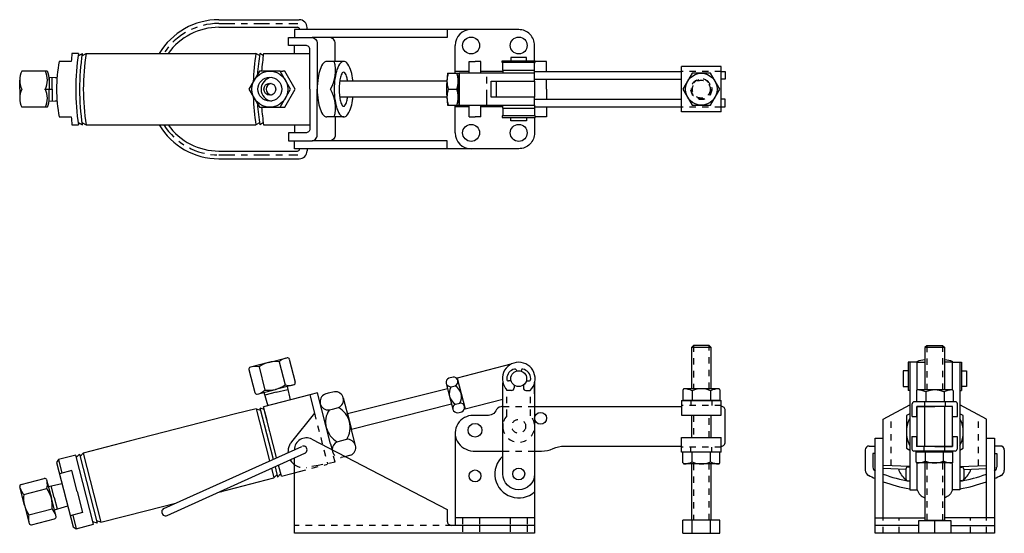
# Model space of a CAD drawing. Extents: x -4.4 to 11.1, y 3 to 11.
import ezdxf

# ---------------------------------------------------------------- set-up
doc = ezdxf.new("R2010")
doc.units = 0
doc.header["$LTSCALE"] = 0.2
doc.header["$MEASUREMENT"] = 0
doc.linetypes.add('CENTER', pattern=[2, 1.25, -0.25, 0.25, -0.25])
doc.linetypes.add('HIDDEN', pattern=[0.375, 0.25, -0.125])
doc.layers.get('0').update_dxf_attribs({"linetype": 'CONTINUOUS'})
for name, color, linetype in [('CENTER', 4, 'CENTER'), ('HIDDEN', 3, 'HIDDEN'), ('OBJ', 1, 'CONTINUOUS')]:
    doc.layers.add(name, color=color, linetype=linetype)

msp = doc.modelspace()

# ---------------------------------------------------------------- linework, layer by layer
at = {"color": 7}
for p, q in [((-3.959, 9.955), (-3.839, 9.955)), ((3.254, 4.693), (3.254, 4.63))]:
    msp.add_line(p, q, dxfattribs=at)
msp.add_lwpolyline([(9.608, 4.303), (9.659, 4.273)], dxfattribs=at)
at = {"layer": 'CENTER', "color": 7, "linetype": 'CENTER'}
for p, q in [((-1.217, 10.989), (0.028, 10.989)), ((-1.217, 8.921), (0.028, 8.921))]:
    msp.add_line(p, q, dxfattribs=at)
at = {"layer": 'CENTER', "color": 7}
msp.add_line((3.004, 9.697), (3.004, 10.213), dxfattribs=at)
at = {"layer": 'CENTER', "color": 7, "linetype": 'CENTER'}
for start, end in [(90, 147.0344), (212.9656, 270)]:
    msp.add_arc((-1.217, 9.955), 1.034, start, end, dxfattribs=at)
at = {"layer": 'HIDDEN', "color": 7}
for p, q in [((6.692, 10.236), (6.067, 10.236)), ((6.692, 9.674), (6.067, 9.674)), ((6.254, 5.92), (6.254, 5.24)), ((6.504, 5.24), (6.504, 5.92)), ((9.929, 5.918), (9.929, 5.223)), ((10.179, 5.223), (10.179, 5.918)), ((6.692, 4.979), (6.067, 4.979)), ((6.215, 5.053), (6.215, 4.979)), ((6.543, 5.053), (6.543, 4.979)), ((9.89, 5.035), (9.89, 4.961)), ((10.218, 5.035), (10.218, 4.961)), ((6.254, 4.822), (6.254, 4.475)), ((6.504, 4.475), (6.504, 4.822)), ((6.692, 4.319), (6.067, 4.319)), ((6.215, 4.244), (6.215, 4.319)), ((6.543, 4.244), (6.543, 4.319)), ((9.885, 4.259), (9.885, 4.334)), ((10.213, 4.259), (10.213, 4.334)), ((6.254, 4.057), (6.254, 3.17)), ((6.504, 3.17), (6.504, 4.057)), ((9.929, 4.072), (9.929, 3.168)), ((10.179, 3.168), (10.179, 4.072))]:
    msp.add_line(p, q, dxfattribs=at)
at = {"layer": 'HIDDEN', "color": 7, "linetype": 'HIDDEN'}
for p, q in [((3.317, 4.814), (3.317, 5.222)), ((3.692, 4.814), (3.692, 5.222)), ((3.254, 4.961), (3.754, 4.961)), ((0.288, 4.858), (0.492, 4.061)), ((3.254, 4.259), (3.754, 4.259)), ((0.346, 4.035), (0.166, 4.002)), ((0.762, 4.17), (0.711, 4.157)), ((2.621, 3.21), (2.621, 3.087)), ((2.887, 3.21), (2.887, 3.087)), ((3.371, 3.21), (3.371, 3.087)), ((3.637, 3.21), (3.637, 3.087)), ((9.242, 2.965), (9.242, 3.21)), ((9.492, 2.965), (9.492, 3.21)), ((10.617, 2.965), (10.617, 3.21)), ((10.867, 2.965), (10.867, 3.21)), ((2.45, 3.09), (-0.027, 3.09)), ((2.621, 3.09), (2.621, 2.967)), ((2.887, 3.09), (2.887, 2.967)), ((3.371, 3.09), (3.371, 2.967)), ((3.637, 3.09), (3.637, 2.967))]:
    msp.add_line(p, q, dxfattribs=at)
for points in [[(9.367, 4.025), (9.367, 4.829)], [(10.742, 4.025), (10.742, 4.829)], [(0.615, 4.084), (0.566, 4.281)], [(-0.027, 3.919), (0.055, 3.94), (0.494, 4.053)], [(0.615, 4.084), (0.346, 4.035)]]:
    msp.add_lwpolyline(points, dxfattribs=at)
at = {"layer": 'HIDDEN', "color": 7}
for radius in [0.164, 0.156, 0.141]:
    msp.add_circle((6.379, 9.955), radius, dxfattribs=at)
at = {"layer": 'HIDDEN', "color": 7, "linetype": 'HIDDEN'}
msp.add_circle((3.504, 4.649), 0.109, dxfattribs=at)
for centre, radius, start, end in [((3.504, 4.649), 0.25, 138.5904, 41.4096), ((0.698, 4.286), 0.13, 182.9922, 275.5916), ((0.121, 4.247), 0.249, 233.4051, 280.4337)]:
    msp.add_arc(centre, radius, start, end, dxfattribs=at)
at = {"layer": 'OBJ', "color": 7}
for p, q in [((-1.217, 11.049), (0.048, 11.049)), ((-1.217, 10.929), (0.022, 10.929)), ((0.053, 10.893), (0.053, 10.898)), ((0.173, 10.893), (0.173, 10.924)), ((2.504, 10.205), (2.504, 10.643)), ((-3.431, 10.478), (-3.365, 10.518)), ((-3.371, 10.478), (-3.305, 10.518)), ((-0.577, 10.485), (-0.632, 10.518)), ((-0.517, 10.485), (-0.572, 10.518)), ((0.75, 10.393), (0.483, 10.393)), ((2.722, 10.205), (2.722, 10.393)), ((2.722, 10.393), (2.816, 10.393)), ((2.91, 10.393), (2.816, 10.393)), ((2.91, 10.205), (2.91, 10.393)), ((3.246, 10.401), (3.762, 10.401)), ((3.246, 10.376), (3.246, 10.401)), ((3.379, 10.455), (3.379, 10.401)), ((3.629, 10.455), (3.379, 10.455)), ((3.629, 10.401), (3.629, 10.455)), ((3.762, 10.376), (3.762, 10.401)), ((3.942, 10.393), (3.762, 10.393)), ((3.942, 10.231), (3.942, 10.393)), ((-3.917, 10.239), (-4.319, 10.239)), ((-0.251, 10.239), (-0.209, 10.239)), ((2.722, 10.231), (2.504, 10.231)), ((3.254, 10.231), (2.91, 10.231)), ((3.254, 10.376), (3.246, 10.376)), ((3.254, 10.256), (3.254, 10.205)), ((3.254, 10.256), (3.754, 10.256)), ((3.754, 10.376), (3.762, 10.376)), ((6.067, 9.599), (6.067, 10.311)), ((6.692, 10.311), (6.067, 10.311)), ((6.692, 9.599), (6.692, 10.311)), ((6.692, 10.231), (6.754, 10.231)), ((6.754, 10.231), (6.754, 10.111)), ((-4.351, 9.955), (-4.351, 10.097)), ((-3.886, 10.143), (-3.793, 10.141)), ((-3.886, 10.143), (-3.886, 9.955)), ((-3.839, 9.955), (-3.839, 10.142)), ((-3.793, 10.141), (-3.764, 10.141)), ((2.385, 10.205), (2.562, 10.205)), ((3.942, 9.955), (3.942, 10.111)), ((6.754, 10.111), (6.692, 10.111)), ((-4.351, 9.955), (-4.351, 9.813)), ((-3.886, 9.768), (-3.886, 9.955)), ((-3.839, 9.955), (-3.839, 9.769)), ((2.395, 9.955), (2.529, 9.955)), ((3.942, 9.955), (3.942, 9.799)), ((-3.886, 9.768), (-3.793, 9.77)), ((-3.793, 9.77), (-3.764, 9.77)), ((6.754, 9.799), (6.692, 9.799)), ((6.754, 9.679), (6.754, 9.799)), ((-3.917, 9.671), (-4.319, 9.671)), ((-0.251, 9.671), (-0.209, 9.671)), ((2.385, 9.705), (2.562, 9.705)), ((2.504, 9.268), (2.504, 9.705)), ((2.722, 9.679), (2.504, 9.679)), ((2.722, 9.518), (2.722, 9.705)), ((2.91, 9.518), (2.91, 9.705)), ((3.254, 9.679), (2.91, 9.679)), ((3.254, 9.654), (3.254, 9.705)), ((3.254, 9.654), (3.754, 9.654)), ((3.754, 9.643), (3.754, 9.618)), ((3.942, 9.679), (3.942, 9.518)), ((6.692, 9.679), (6.754, 9.679)), ((0.75, 9.518), (0.483, 9.518)), ((2.722, 9.518), (2.816, 9.518)), ((2.91, 9.518), (2.816, 9.518)), ((3.254, 9.534), (3.246, 9.534)), ((3.246, 9.534), (3.246, 9.509)), ((3.246, 9.509), (3.762, 9.509)), ((3.379, 9.455), (3.379, 9.509)), ((3.629, 9.455), (3.379, 9.455)), ((3.629, 9.509), (3.629, 9.455)), ((3.754, 9.534), (3.762, 9.534)), ((3.762, 9.534), (3.762, 9.509)), ((3.942, 9.518), (3.762, 9.518)), ((6.692, 9.599), (6.067, 9.599)), ((-3.431, 9.432), (-3.365, 9.393)), ((-3.371, 9.432), (-3.305, 9.393)), ((-0.577, 9.425), (-0.632, 9.393)), ((-0.517, 9.425), (-0.572, 9.393)), ((0.053, 9.018), (0.053, 9.013)), ((0.173, 9.018), (0.173, 8.986)), ((-1.217, 8.981), (0.022, 8.981)), ((-1.217, 8.861), (0.048, 8.861)), ((6.254, 5.92), (6.223, 5.889)), ((6.504, 5.92), (6.254, 5.92)), ((6.504, 5.92), (6.535, 5.889)), ((9.929, 5.918), (9.898, 5.887)), ((10.179, 5.918), (9.929, 5.918)), ((10.179, 5.918), (10.21, 5.887)), ((6.535, 5.889), (6.223, 5.889)), ((6.223, 5.889), (6.223, 5.24)), ((6.535, 5.24), (6.535, 5.889)), ((10.21, 5.887), (9.898, 5.887)), ((9.898, 5.887), (9.898, 5.223)), ((10.21, 5.223), (10.21, 5.887)), ((-0.433, 5.654), (-0.72, 5.58)), ((-0.584, 5.583), (-0.491, 5.22)), ((-0.433, 5.654), (-0.145, 5.728)), ((-0.266, 5.664), (-0.173, 5.301)), ((-0.107, 5.705), (-0.014, 5.342)), ((9.634, 5.657), (9.634, 5.214)), ((9.659, 5.657), (9.634, 5.657)), ((9.77, 5.657), (9.77, 5.665)), ((10.338, 5.657), (10.338, 5.665)), ((10.45, 5.657), (10.475, 5.657)), ((10.475, 5.657), (10.475, 5.214)), ((-0.743, 5.542), (-0.65, 5.179)), ((3.462, 5.536), (3.467, 5.518)), ((3.546, 5.536), (3.541, 5.518)), ((9.554, 5.524), (9.554, 5.274)), ((9.634, 5.524), (9.554, 5.524)), ((10.475, 5.524), (10.554, 5.524)), ((10.554, 5.524), (10.554, 5.274)), ((-0.036, 5.304), (-0.324, 5.23)), ((-0.142, 5.277), (-0.092, 5.064)), ((2.364, 5.324), (2.416, 5.12)), ((2.47, 5.424), (2.405, 5.407)), ((2.44, 5.271), (2.505, 5.288)), ((3.254, 5.318), (3.254, 5.335)), ((3.384, 5.364), (3.345, 5.364)), ((3.431, 5.298), (3.431, 5.254)), ((3.577, 5.298), (3.577, 5.254)), ((3.624, 5.364), (3.663, 5.364)), ((3.693, 5.394), (3.693, 5.399)), ((3.754, 5.318), (3.754, 5.343)), ((3.754, 5.161), (3.754, 5.318)), ((9.554, 5.274), (9.634, 5.274)), ((10.554, 5.274), (10.475, 5.274)), ((-0.612, 5.156), (-0.324, 5.23)), ((-0.506, 5.184), (-0.447, 4.973)), ((-0.312, 5.185), (-0.493, 5.138)), ((-0.312, 5.185), (-0.132, 5.231)), ((0.506, 5.169), (0.454, 5.156)), ((0.604, 5.194), (0.506, 5.169)), ((2.416, 5.12), (2.451, 4.984)), ((3.391, 5.214), (3.324, 5.214)), ((3.617, 5.214), (3.684, 5.214)), ((3.754, 5.161), (3.754, 4.849)), ((6.09, 5.225), (6.09, 5.053)), ((6.652, 5.24), (6.106, 5.24)), ((6.235, 5.21), (6.235, 5.053)), ((6.523, 5.21), (6.523, 5.053)), ((6.668, 5.225), (6.668, 5.053)), ((9.659, 5.214), (9.634, 5.214)), ((9.766, 5.207), (9.766, 5.035)), ((10.327, 5.223), (9.781, 5.223)), ((9.91, 5.192), (9.91, 5.035)), ((10.199, 5.192), (10.199, 5.035)), ((10.343, 5.207), (10.343, 5.035)), ((10.45, 5.214), (10.475, 5.214)), ((0.743, 5.096), (0.839, 4.722)), ((2.451, 4.984), (2.469, 4.916)), ((2.51, 4.999), (2.575, 5.015)), ((6.067, 5.053), (6.067, 4.822)), ((6.067, 5.053), (6.692, 5.053)), ((6.668, 5.053), (6.09, 5.053)), ((6.692, 4.822), (6.692, 5.053)), ((9.698, 4.804), (9.698, 5.004)), ((10.379, 5.035), (9.729, 5.035)), ((10.343, 5.035), (9.766, 5.035)), ((10.335, 4.961), (9.773, 4.961)), ((9.773, 4.804), (9.773, 4.961)), ((10.335, 4.804), (10.335, 4.961)), ((10.41, 4.804), (10.41, 5.004)), ((-0.629, 4.926), (-0.56, 4.902)), ((-0.629, 4.926), (-0.418, 4.106)), ((-0.57, 4.941), (-0.502, 4.917)), ((-0.57, 4.941), (-0.362, 4.131)), ((-0.456, 4.74), (-0.512, 4.956)), ((-0.307, 4.156), (-0.512, 4.956)), ((0.518, 4.906), (0.57, 4.919)), ((0.57, 4.919), (0.668, 4.944)), ((0.808, 4.843), (0.87, 4.601)), ((2.545, 4.863), (2.609, 4.879)), ((3.754, 4.849), (3.754, 4.693)), ((6.067, 4.822), (6.692, 4.822)), ((6.223, 4.822), (6.223, 4.475)), ((6.535, 4.475), (6.535, 4.822)), ((0.935, 4.347), (0.839, 4.722)), ((3.754, 4.693), (3.754, 4.668)), ((3.754, 4.668), (3.754, 4.63)), ((9.698, 4.804), (9.773, 4.804)), ((10.335, 4.804), (10.41, 4.804)), ((0.541, 4.373), (0.566, 4.281)), ((0.647, 4.406), (0.698, 4.42)), ((0.698, 4.42), (0.796, 4.445)), ((6.067, 4.475), (6.692, 4.475)), ((6.067, 4.244), (6.067, 4.475)), ((6.692, 4.244), (6.692, 4.475)), ((9.693, 4.49), (9.693, 4.291)), ((9.693, 4.49), (9.768, 4.49)), ((9.768, 4.49), (9.768, 4.334)), ((10.33, 4.49), (10.33, 4.334)), ((10.33, 4.49), (10.405, 4.49)), ((10.405, 4.49), (10.405, 4.291)), ((-3.19, 3.108), (-3.47, 4.197)), ((-3.411, 4.212), (-3.46, 4.158)), ((-3.411, 4.212), (-3.132, 3.123)), ((-3.353, 4.227), (-3.401, 4.173)), ((-3.353, 4.227), (-3.073, 3.138)), ((-2.081, 3.357), (0.089, 4.334)), ((-2.032, 3.247), (0.138, 4.225)), ((0.86, 4.195), (0.762, 4.17)), ((6.692, 4.244), (6.067, 4.244)), ((6.09, 4.073), (6.09, 4.244)), ((6.668, 4.244), (6.09, 4.244)), ((6.235, 4.087), (6.235, 4.244)), ((6.523, 4.087), (6.523, 4.244)), ((6.668, 4.073), (6.668, 4.244)), ((8.96, 4.279), (8.96, 3.961)), ((9.02, 4.339), (9.117, 4.339)), ((9.08, 4.219), (9.08, 4.005)), ((10.374, 4.259), (9.724, 4.259)), ((9.76, 4.088), (9.76, 4.259)), ((10.338, 4.244), (9.76, 4.244)), ((10.33, 4.334), (9.768, 4.334)), ((9.905, 4.103), (9.905, 4.259)), ((10.193, 4.103), (10.193, 4.259)), ((10.338, 4.088), (10.338, 4.259)), ((11.088, 4.339), (10.992, 4.339)), ((11.028, 4.219), (11.028, 4.005)), ((11.148, 4.279), (11.148, 3.961)), ((-3.742, 4.127), (-3.687, 3.913)), ((-0.232, 3.866), (-0.276, 4.038)), ((6.652, 4.057), (6.106, 4.057)), ((6.223, 4.057), (6.223, 3.17)), ((6.535, 3.17), (6.535, 4.057)), ((10.322, 4.072), (9.776, 4.072)), ((9.898, 4.072), (9.898, 3.168)), ((10.21, 3.168), (10.21, 4.072)), ((-3.531, 3.953), (-3.726, 3.903)), ((-3.447, 3.622), (-3.531, 3.953)), ((-0.388, 3.988), (-0.349, 3.836)), ((-0.349, 3.836), (-0.301, 3.89)), ((-0.332, 4.013), (-0.291, 3.851)), ((-0.291, 3.851), (-0.242, 3.905)), ((9.6, 3.977), (9.6, 3.821)), ((9.659, 4.008), (9.631, 4.008)), ((10.45, 4.008), (10.477, 4.008)), ((10.509, 3.977), (10.509, 3.821)), ((-4.328, 3.735), (-3.965, 3.828)), ((-3.927, 3.806), (-3.853, 3.518)), ((-3.9, 3.7), (-3.687, 3.75)), ((-1.075, 3.65), (-0.349, 3.836)), ((9.631, 3.79), (9.659, 3.79)), ((10.477, 3.79), (10.45, 3.79)), ((-4.277, 3.409), (-4.351, 3.697)), ((-4.287, 3.576), (-3.924, 3.669)), ((-3.808, 3.53), (-3.854, 3.71)), ((-3.447, 3.622), (-3.362, 3.292)), ((-3.779, 3.231), (-3.853, 3.518)), ((-3.808, 3.53), (-3.761, 3.349)), ((-4.277, 3.409), (-4.203, 3.122)), ((-4.206, 3.258), (-3.843, 3.351)), ((-3.806, 3.337), (-3.596, 3.395)), ((-3.362, 3.292), (-3.556, 3.242)), ((-4.165, 3.099), (-3.802, 3.193)), ((-3.517, 3.252), (-3.462, 3.038)), ((-3.132, 3.123), (-3.2, 3.146)), ((-3.073, 3.138), (-3.142, 3.161)), ((6.09, 2.967), (6.09, 3.17)), ((6.668, 3.17), (6.09, 3.17)), ((6.535, 3.17), (6.223, 3.17)), ((6.235, 2.967), (6.235, 3.17)), ((6.523, 2.967), (6.523, 3.17)), ((6.668, 2.967), (6.668, 3.17)), ((9.804, 3.168), (10.304, 3.168)), ((9.804, 2.965), (9.804, 3.168)), ((10.21, 3.168), (9.898, 3.168)), ((10.054, 2.965), (10.054, 3.168)), ((10.304, 3.168), (10.304, 2.965)), ((6.09, 2.967), (6.668, 2.967)), ((10.304, 2.965), (9.804, 2.965))]:
    msp.add_line(p, q, dxfattribs=at)
for points in [[(3.754, 10.401), (3.754, 10.643, 0.414214), (3.504, 10.893), (-0.027, 10.893), (-0.027, 10.768)], [(0.215, 9.955), (0.215, 10.58, 0.414214), (0.152, 10.643), (-0.118, 10.643), (-0.118, 10.768), (0.238, 10.768, -0.414214), (0.332, 10.674), (0.332, 9.955)], [(0.615, 10.393), (0.615, 10.674, 0.414214), (0.522, 10.768)], [(-3.425, 10.518), (-3.53, 10.518, 0.0053), (-3.54, 10.393), (-3.73, 10.393, 0.093671), (-3.73, 9.518), (-3.54, 9.518, 0.0053), (-3.53, 9.393), (-3.425, 9.393)], [(0.483, 10.393, 0.222935), (0.436, 10.371, 0.090714), (0.376, 10.264, 0.047511), (0.345, 10.134, 0.035424), (0.332, 9.955, 0.035424), (0.345, 9.776, 0.047511), (0.376, 9.646, 0.090714), (0.436, 9.54, 0.222935), (0.483, 9.518, 0.222935)], [(0.75, 10.393, 0.222935), (0.703, 10.371, 0.090714), (0.643, 10.264, 0.047511), (0.612, 10.134, 0.035424), (0.599, 9.955, 0.035424), (0.612, 9.776, 0.047511), (0.643, 9.646, 0.090714), (0.703, 9.54, 0.222935), (0.75, 9.518, 0.222935), (0.796, 9.54, 0.090714), (0.856, 9.646, 0.047511), (0.888, 9.776, 0.010738), (0.894, 9.83, 0.035424)], [(0.894, 10.08, 0.010738), (0.888, 10.134, 0.047511), (0.856, 10.264, 0.090714), (0.796, 10.371, 0.222935), (0.75, 10.393, 0.222935)], [(3.754, 10.205), (3.754, 10.376, 0.414214)], [(0.748, 10.222, 0.256238), (0.727, 10.211, 0.077485), (0.698, 10.144, 0.037315), (0.683, 10.065, 0.027237), (0.677, 9.955, 0.027237), (0.683, 9.845, 0.037315), (0.698, 9.765, 0.077485), (0.727, 9.698, 0.256238), (0.748, 9.687, 0.256238), (0.768, 9.698, 0.077485), (0.798, 9.765, 0.030531), (0.811, 9.83, 0.027237)], [(0.81, 10.08, 0.030204), (0.798, 10.144, 0.077485), (0.768, 10.211, 0.256238), (0.748, 10.222, 0.256238)], [(0.215, 9.955), (0.215, 9.33, -0.414214), (0.152, 9.268), (-0.118, 9.268), (-0.118, 9.143), (0.238, 9.143, 0.414214), (0.332, 9.236), (0.332, 9.955)], [(3.754, 9.705), (3.754, 9.534, -0.414214)], [(3.754, 9.509), (3.754, 9.268, -0.414214), (3.504, 9.018), (-0.027, 9.018), (-0.027, 9.143)], [(0.615, 9.518), (0.615, 9.236, -0.414214), (0.522, 9.143)], [(3.754, 5.335), (3.754, 3.899, -1), (3.254, 3.899), (3.254, 5.335)], [(0.541, 4.373), (0.336, 5.174), (0.215, 5.142), (0.288, 4.858), (-0.074, 4.403, 0.058738), (-0.105, 4.354, 0.201522)], [(3.254, 4.961, 0.06314), (3.223, 4.958, -0.193831)], [(6.692, 4.337, 0.414214), (6.754, 4.399), (6.754, 4.899, 0.414214), (6.692, 4.961, 0.414214)], [(9.242, 4.03), (9.242, 4.762), (9.659, 4.986, -0.000868)], [(10.867, 4.03), (10.867, 4.762), (10.45, 4.986, 0.000868)], [(3.223, 4.958, 0.224298), (3.142, 4.891, -0.193831), (3.072, 4.829), (3.03, 4.821), (2.973, 4.821), (2.785, 4.821, 0.557834), (2.534, 4.414, 0.235538), (2.785, 4.259), (3.254, 4.259)], [(-0.105, 4.354, 0.121283), (-0.128, 4.236, 0.201522)], [(0.247, 4.446), (2.379, 3.342), (2.379, 3.154, 0.414214), (2.442, 3.092), (2.45, 3.09)], [(3.754, 4.259), (3.863, 4.259, 0.106763), (4.044, 4.298, -0.106763), (4.224, 4.337), (6.067, 4.337)], [(-0.084, 4.105, 0.081507), (-0.027, 4.047, 0.155308)], [(9.608, 3.793, -0.075221), (9.492, 3.946), (9.492, 3.976)], [(10.501, 3.793, 0.075221), (10.616, 3.946), (10.616, 3.976)], [(9.778, 3.649, 0.240345), (9.898, 3.524, 0.240345)], [(10.33, 3.649, -0.240345), (10.21, 3.524, -0.240345)]]:
    msp.add_lwpolyline(points, format="xyb", dxfattribs=at)
for points in [[(2.379, 10.893), (2.379, 10.768), (0.332, 10.768), (0.254, 10.768)], [(-0.027, 10.518), (-0.027, 10.643)], [(-3.305, 10.518), (-0.982, 10.518)], [(-0.982, 10.518), (-0.632, 10.518)], [(-0.512, 10.518), (0.215, 10.518)], [(-0.209, 9.671), (-0.178, 9.671), (-0.014, 9.955), (-0.178, 10.239), (-0.209, 10.239)], [(3.754, 10.376), (3.254, 10.376)], [(3.254, 10.256), (3.254, 10.376)], [(3.754, 10.231), (6.067, 10.231)], [(2.372, 10.08), (0.926, 10.08), (0.685, 10.08)], [(3.152, 9.83), (3.152, 10.08)], [(3.754, 10.111), (6.067, 10.111)], [(3.754, 10.08), (3.754, 9.83)], [(2.372, 9.83), (0.926, 9.83), (0.685, 9.83)], [(3.754, 9.799), (6.067, 9.799)], [(3.254, 9.654), (3.254, 9.534)], [(3.754, 9.679), (6.067, 9.679)], [(3.754, 9.534), (3.254, 9.534)], [(-3.305, 9.393), (-0.982, 9.393)], [(-0.982, 9.393), (-0.632, 9.393)], [(-0.512, 9.393), (0.215, 9.393)], [(-0.027, 9.393), (-0.027, 9.268)], [(2.379, 9.018), (2.379, 9.143), (0.332, 9.143), (0.254, 9.143)], [(3.38, 5.625), (2.536, 5.409), (2.66, 4.924), (3.254, 5.077)], [(9.778, 5.222), (9.778, 5.657), (9.659, 5.657), (9.659, 3.649), (9.778, 3.649), (9.778, 4.057)], [(9.778, 5.657), (9.898, 5.657)], [(10.33, 5.657), (10.21, 5.657)], [(10.33, 5.222), (10.33, 5.657), (10.45, 5.657), (10.45, 3.649), (10.33, 3.649), (10.33, 4.059)], [(0.215, 5.142), (-0.512, 4.956)], [(2.385, 5.241), (0.808, 4.843)], [(2.447, 4.999), (0.87, 4.601)], [(3.754, 4.961), (3.816, 4.961), (6.067, 4.961)], [(10.054, 4.334), (9.778, 4.334), (9.778, 4.475), (9.778, 4.961), (10.054, 4.961)], [(9.898, 4.334), (9.898, 4.961)], [(10.054, 4.334), (10.33, 4.334), (10.33, 4.475), (10.33, 4.961), (10.054, 4.961)], [(10.21, 4.334), (10.21, 4.961)], [(-0.953, 4.843), (-2.63, 4.413)], [(-0.629, 4.926), (-0.953, 4.843)], [(9.659, 4.848), (9.608, 4.818), (9.608, 4.303)], [(10.45, 4.273), (10.501, 4.303), (10.501, 4.818), (10.45, 4.848)], [(2.504, 4.54), (2.504, 4.084), (2.504, 3.092)], [(-2.63, 4.413), (-3.353, 4.227)], [(10.867, 4.465), (10.992, 4.465), (10.992, 3.121), (10.992, 2.965), (10.835, 2.965), (9.273, 2.965), (9.117, 2.965), (9.117, 3.121), (9.117, 4.465), (9.242, 4.465)], [(9.242, 3.21), (9.242, 4.465)], [(10.867, 3.21), (10.867, 4.465)], [(-3.47, 4.197), (-3.742, 4.127), (-3.771, 4.078), (-3.511, 3.067), (-3.462, 3.038), (-3.19, 3.108)], [(9.117, 4.219), (9.08, 4.219)], [(10.992, 4.219), (11.028, 4.219)], [(3.754, 3.092), (3.754, 2.967), (-0.027, 2.967), (-0.027, 4.073), (-0.027, 4.15)], [(9.659, 4.016), (9.242, 4.032)], [(10.45, 4.016), (10.867, 4.032)], [(-0.232, 3.866), (-0.07, 3.908), (-0.027, 3.919)], [(3.754, 3.899), (3.754, 3.092)], [(9.6, 3.972), (9.242, 3.986)], [(10.509, 3.972), (10.867, 3.986)], [(-1.22, 3.613), (-1.075, 3.65)], [(-1.22, 3.613), (-1.172, 3.625)], [(-2.351, 3.323), (-1.898, 3.439)], [(-3.073, 3.138), (-2.351, 3.323)], [(3.754, 3.21), (2.504, 3.21)], [(9.117, 3.21), (9.679, 3.21), (9.889, 3.21)], [(10.992, 3.21), (10.429, 3.21), (10.22, 3.21)], [(2.442, 3.092), (3.754, 3.092)], [(9.804, 3.09), (9.117, 3.09)], [(10.304, 3.09), (10.992, 3.09)]]:
    msp.add_lwpolyline(points, dxfattribs=at)
for points in [[(-0.579, 10.239), (-0.743, 9.955), (-0.579, 9.671), (-0.251, 9.671), (-0.087, 9.955), (-0.251, 10.239)], [(3.068, 9.955), (3.068, 10.08), (3.754, 10.08), (3.754, 10.126), (3.754, 10.205), (2.569, 10.205), (2.569, 9.955), (2.569, 9.705), (3.754, 9.705), (3.754, 9.745), (3.754, 9.83), (3.068, 9.83)], [(6.235, 10.205), (6.09, 9.955), (6.235, 9.705), (6.523, 9.705), (6.668, 9.955), (6.523, 10.205)]]:
    msp.add_lwpolyline(points, close=True, dxfattribs=at)
for centre, radius in [((2.754, 10.643), 0.133), ((3.504, 10.643), 0.133), ((-0.414, 9.955), 0.284), ((-0.414, 9.955), 0.188), ((6.379, 9.955), 0.25), ((-0.414, 9.955), 0.0938), ((2.754, 9.267), 0.133), ((3.504, 9.267), 0.133), ((3.504, 5.399), 0.125), ((3.848, 4.775), 0.0938), ((2.816, 4.587), 0.109), ((2.816, 3.868), 0.0938), ((3.504, 3.899), 0.0938)]:
    msp.add_circle(centre, radius, dxfattribs=at)
for centre, radius, start, end in [((-1.217, 9.955), 1.094, 90, 149.0503), ((0.048, 10.924), 0.125, 0, 90), ((-1.217, 9.955), 0.974, 90, 144.7136), ((0.022, 10.898), 0.0312, 0, 90), ((2.754, 10.643), 0.25, 90, 180), ((0.137, 9.955), 3.607, 171.0276, 188.9724), ((0.197, 9.955), 3.607, 171.0276, 188.9724), ((0.257, 9.955), 3.607, 171.0276, 188.9724), ((2.931, 9.955), 3.607, 171.0276, 178.1108), ((2.991, 9.955), 3.607, 171.0276, 176.3028), ((3.051, 9.955), 3.607, 171.0276, 175.4808), ((0.096, 10.239), 0.526, 327.2843, 16.9577), ((-4.012, 10.097), 0.339, 155.1914, 204.8086), ((-4.255, 10.097), 0.339, 335.1914, 24.8086), ((-4.224, 10.097), 0.339, 360, 24.8086), ((-0.363, 9.955), 0.188, 97.7537, 262.2463), ((4.265, 9.955), 1.897, 172.4253, 187.5747), ((2.764, 10.08), 0.39, 161.306, 198.694), ((2.16, 10.08), 0.39, 341.306, 18.694), ((4.442, 9.955), 1.897, 172.4253, 187.5747), ((-4.012, 9.813), 0.339, 155.1914, 204.8086), ((-4.255, 9.813), 0.339, 335.1914, 24.8086), ((-0.377, 9.955), 0.0938, 101.301, 258.699), ((0.096, 9.671), 0.526, 343.0423, 32.7157), ((2.764, 9.83), 0.39, 161.306, 198.694), ((2.16, 9.83), 0.39, 341.306, 18.694), ((-4.224, 9.813), 0.339, 335.1914, 0), ((2.931, 9.955), 3.607, 181.8892, 188.9724), ((2.991, 9.955), 3.607, 183.6972, 188.9724), ((3.051, 9.955), 3.607, 184.5192, 188.9724), ((-1.217, 9.955), 1.094, 210.9497, 270), ((-1.217, 9.955), 0.974, 215.2864, 270), ((2.754, 9.268), 0.25, 180, 270), ((0.022, 9.013), 0.0312, 270, 0), ((0.048, 8.986), 0.125, 270, 0), ((-0.713, 5.55), 0.0312, 104.389, 194.389), ((-0.648, 5.331), 0.26, 75.8249, 101.1934), ((-0.316, 5.209), 0.46, 104.7145, 125.632), ((-0.321, 5.208), 0.46, 83.1459, 104.0634), ((-0.089, 5.474), 0.26, 107.5846, 132.9531), ((-0.137, 5.697), 0.0312, 14.389, 104.389), ((3.504, 5.399), 0.258, 314.1882, 225.8118), ((9.912, 5.357), 0.339, 92.3979, 114.8086), ((10.196, 5.357), 0.339, 65.1914, 87.6021), ((3.473, 5.396), 0.158, 102.5269, 178.9835), ((3.443, 5.531), 0.02, 14.5829, 102.5269), ((3.565, 5.531), 0.02, 77.4731, 165.4171), ((3.535, 5.396), 0.158, 1.0165, 77.4731), ((-0.441, 5.675), 0.46, 284.7145, 305.632), ((-0.109, 5.553), 0.26, 255.8249, 281.1934), ((-0.044, 5.334), 0.0312, 284.389, 14.389), ((2.433, 5.342), 0.0711, 113.1864, 275.5916), ((2.604, 5.168), 0.194, 147.9918, 240.7862), ((2.477, 5.353), 0.0711, 293.1864, 95.5916), ((2.41, 5.118), 0.194, 327.9918, 60.7862), ((3.345, 5.394), 0.03, 180, 270), ((3.663, 5.394), 0.03, 270, 0), ((-0.619, 5.187), 0.0312, 194.389, 284.389), ((-0.668, 5.41), 0.26, 287.5846, 312.9531), ((-0.436, 5.676), 0.46, 263.1459, 284.0634), ((0.506, 5.036), 0.13, 113.1864, 275.5916), ((0.616, 5.064), 0.13, 293.1864, 95.5916), ((3.391, 5.254), 0.04, 270, 0), ((3.617, 5.254), 0.04, 180, 270), ((6.106, 5.225), 0.0156, 87.3722, 180), ((6.09, 4.884), 0.356, 66.1113, 87.3722), ((6.379, 4.884), 0.356, 66.1113, 113.8887), ((6.668, 4.884), 0.356, 92.6278, 113.8887), ((6.652, 5.225), 0.0156, 0, 92.6278), ((9.781, 5.207), 0.0156, 87.3722, 180), ((9.766, 4.866), 0.356, 66.1113, 87.3722), ((10.054, 4.866), 0.356, 66.1113, 113.8887), ((10.343, 4.866), 0.356, 92.6278, 113.8887), ((10.327, 5.207), 0.0156, 0, 92.6278), ((2.538, 4.933), 0.0711, 113.1864, 275.5916), ((2.581, 4.945), 0.0711, 293.1864, 95.5916), ((9.729, 5.004), 0.0312, 90, 180), ((10.379, 5.004), 0.0312, 0, 90), ((0.82, 4.717), 0.356, 147.9918, 194.389), ((0.494, 4.633), 0.356, 14.389, 60.7862), ((0.494, 4.633), 0.356, 327.9918, 14.389), ((10.054, 4.56), 0.447, 152.357, 207.643), ((10.054, 4.56), 0.447, 332.2886, 27.7114), ((0.82, 4.717), 0.356, 194.389, 240.7862), ((0.16, 4.279), 0.188, 62.6296, 179.2484), ((0.698, 4.286), 0.13, 113.1864, 182.9922), ((0.808, 4.315), 0.13, 293.1864, 95.5916), ((0.113, 4.279), 0.06, 284.3641, 104.3641), ((9.02, 4.279), 0.06, 90, 179.9999), ((9.724, 4.291), 0.0312, 180, 270), ((10.374, 4.291), 0.0312, 270, 0), ((11.088, 4.279), 0.06, 0, 90), ((3.504, 3.899), 0.376, 131.6864, 311.6864), ((6.106, 4.073), 0.0156, 180, 272.6278), ((6.09, 4.413), 0.356, 272.6278, 293.8887), ((6.379, 4.413), 0.356, 246.1113, 293.8887), ((6.668, 4.413), 0.356, 246.1113, 267.3722), ((6.652, 4.073), 0.0156, 267.3722, 0), ((9.776, 4.088), 0.0156, 180, 272.6278), ((9.76, 4.428), 0.356, 272.6278, 293.8887), ((10.049, 4.428), 0.356, 246.1113, 293.8887), ((10.338, 4.428), 0.356, 246.1113, 267.3722), ((10.322, 4.088), 0.0156, 267.3722, 0), ((9.054, 3.961), 0.0938, 180, 243.2348), ((10.054, 5.944), 2.314, 243.2348, 246.1035), ((9.143, 4.005), 0.0625, 180, 246.1294), ((10.054, 6.064), 2.314, 249.4469, 260.1615), ((9.631, 3.977), 0.0312, 90, 180), ((10.054, 6.064), 2.314, 279.8385, 290.5531), ((10.477, 3.977), 0.0312, 0, 90), ((10.965, 4.005), 0.0625, 293.8706, 0), ((10.054, 5.944), 2.314, 293.8965, 296.7652), ((11.054, 3.961), 0.0938, 296.7652, 0), ((-4.32, 3.705), 0.0312, 104.389, 194.389), ((-3.957, 3.798), 0.0312, 14.389, 104.389), ((-4.176, 3.733), 0.26, 345.8249, 11.1934), ((10.054, 5.944), 2.314, 249.4469, 260.1615), ((9.631, 3.821), 0.0312, 180, 270), ((10.054, 5.944), 2.314, 279.8385, 290.5531), ((10.477, 3.821), 0.0312, 270, 0), ((-4.097, 3.753), 0.26, 197.5846, 222.9531), ((-3.831, 3.521), 0.46, 173.1459, 194.0634), ((-4.298, 3.401), 0.46, 14.7145, 35.632), ((-4.299, 3.406), 0.46, 353.1459, 14.0634), ((-3.832, 3.526), 0.46, 194.7145, 215.632), ((-3.954, 3.195), 0.26, 165.8249, 191.1934), ((-4.033, 3.174), 0.26, 17.5846, 42.9531), ((-2.056, 3.302), 0.06, 114.253, 294.2531), ((-4.173, 3.13), 0.0312, 194.389, 284.389), ((-3.81, 3.223), 0.0312, 284.389, 14.389)]:
    msp.add_arc(centre, radius, start, end, dxfattribs=at)
at = {"layer": 'OBJ', "color": 7, "linetype": 'HIDDEN'}
msp.add_arc((0.183, 4.271), 0.315, 208.6266, 211.9575, dxfattribs=at)

doc.saveas('drawing.dxf')
